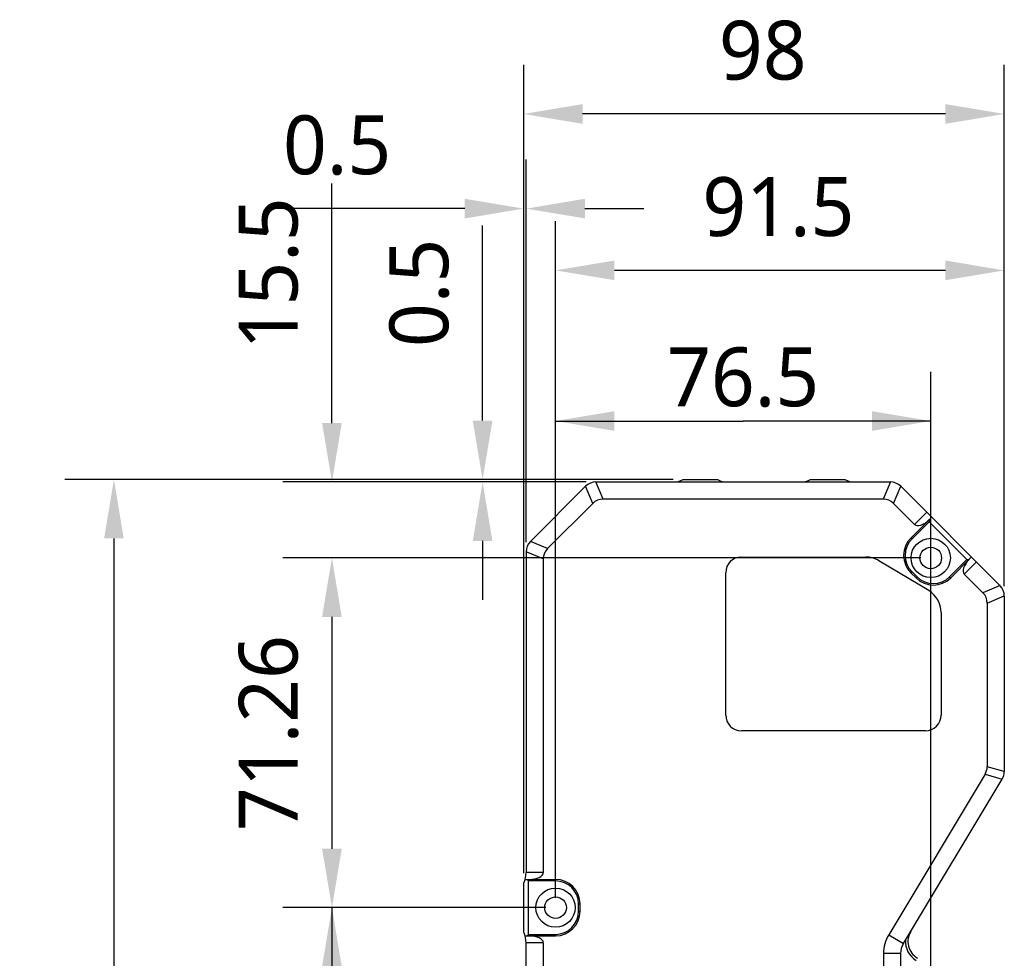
# Model space of a CAD drawing. Header units: millimetres. Extents: x 139 to 470, y 107 to 343.
# Tile 9 of 20: x 224 to 275, y 234 to 281. Entities that reach past the tile are written whole.
import ezdxf
from ezdxf.enums import TextEntityAlignment as Align

# ---------------------------------------------------------------- set-up
doc = ezdxf.new("R2010")
doc.units = ezdxf.units.MM
doc.header["$LTSCALE"] = 32.67
doc.header["$PDMODE"] = 3
doc.header["$PDSIZE"] = 8
doc.layers.get('0').update_dxf_attribs({"linetype": 'CONTINUOUS'})
doc.layers.get('Defpoints').update_dxf_attribs({"linetype": 'CONTINUOUS'})
doc.layers.add('00_COMPONENTS', color=7, linetype='CONTINUOUS')
doc.layers.add('51__DRAFT_DIMS', color=7, linetype='CONTINUOUS')
doc.styles.get("Standard").update_dxf_attribs({"font": 'Roboto-Regular.ttf'})
doc.dimstyles.new('DIMSTYLE_3', dxfattribs={"dimtxt": 3, "dimasz": 3, "dimexe": 2.5, "dimexo": 0.5, "dimgap": 0.75, "dimtad": 1, "dimlfac": 4, "dimdsep": 46, "dimtxsty": 'STANDARD', "dimblk": '_FILLED', "dimblk1": '_FILLED', "dimblk2": '_FILLED', "dimcen": 0.09, "dimclrt": 3, "dimazin": 2, "dimtp": 0.1, "dimtm": 0.1, "dimtfac": 1, "dimtofl": 0, "dimtmove": 0, "dimatfit": 3, "dimldrblk": '_FILLED', "dimfxl": 1, "dimtolj": 1, "dimarcsym": 0})
doc.dimstyles.new('DIMSTYLE_4', dxfattribs={"dimtxt": 3, "dimasz": 3, "dimexe": 2.5, "dimexo": 0.5, "dimgap": 0.75, "dimtad": 1, "dimlfac": 4, "dimdsep": 46, "dimtxsty": 'STANDARD', "dimblk": '_FILLED', "dimblk1": '_FILLED', "dimblk2": '_FILLED', "dimcen": 0.09, "dimclrt": 3, "dimazin": 2, "dimtp": 0.3, "dimtm": 0.3, "dimtfac": 1, "dimtofl": 0, "dimtmove": 0, "dimatfit": 3, "dimldrblk": '_FILLED', "dimfxl": 1, "dimtolj": 1, "dimarcsym": 0})
doc.dimstyles.new('DIMSTYLE_5', dxfattribs={"dimtxt": 3, "dimasz": 3, "dimexe": 2.5, "dimexo": 0.5, "dimgap": 0.75, "dimtad": 1, "dimlfac": 4, "dimdsep": 46, "dimtxsty": 'STANDARD', "dimblk": '_FILLED', "dimblk1": '_FILLED', "dimblk2": '_FILLED', "dimcen": 0.09, "dimclrt": 3, "dimazin": 2, "dimtp": 0.5, "dimtm": 0.5, "dimtfac": 1, "dimtofl": 0, "dimtmove": 0, "dimatfit": 3, "dimldrblk": '_FILLED', "dimfxl": 1, "dimtolj": 1, "dimarcsym": 0})
doc.dimstyles.new('DIMSTYLE_6', dxfattribs={"dimtxt": 3, "dimasz": 3, "dimexe": 2.5, "dimexo": 0.5, "dimgap": 0.75, "dimtad": 1, "dimdec": 1, "dimlfac": 4, "dimdsep": 46, "dimtxsty": 'STANDARD', "dimblk": '_FILLED', "dimblk1": '_FILLED', "dimblk2": '_FILLED', "dimcen": 0.09, "dimclrt": 3, "dimazin": 2, "dimtp": 0.2, "dimtm": 0.2, "dimtfac": 1, "dimtdec": 1, "dimtofl": 0, "dimtmove": 0, "dimatfit": 3, "dimldrblk": '_FILLED', "dimfxl": 1, "dimtolj": 1, "dimarcsym": 0})

# ---------------------------------------------------------------- blocks, each defined once
blk = doc.blocks.new('_FILLED')
at = {"color": 0, "linetype": 'ByBlock'}
blk.add_solid([(0, 0), (-1, 0.167), (-1, -0.167)], dxfattribs=at)
blk = doc.blocks.new('*D3')
at = {"layer": '51__DRAFT_DIMS', "color": 0, "lineweight": -2}
for p, q in [((247.935, 260.908), (247.935, 270.853)), ((257.653, 257.908), (245.435, 257.908)), ((253.214, 257.783), (245.435, 257.783)), ((247.935, 254.783), (247.935, 251.783))]:
    blk.add_line(p, q, dxfattribs=at)
at = {"layer": 'Defpoints', "color": 0}
for p in [(247.935, 257.783), (253.714, 257.783), (258.153, 257.908)]:
    blk.add_point(p, dxfattribs=at)
at = {"layer": '51__DRAFT_DIMS', "color": 0, "linetype": 'ByBlock', "lineweight": -2, "xscale": 3, "yscale": 3, "zscale": 3}
for p, rotation in [((247.935, 257.908), 270), ((247.935, 257.783), 90)]:
    blk.add_blockref('_FILLED', p, dxfattribs=dict(at, rotation=rotation))
at = {"layer": '51__DRAFT_DIMS', "color": 3, "insert": (243.185, 264.658), "char_height": 3, "attachment_point": 1, "rotation": 90, "line_spacing_factor": 0.9}
blk.add_mtext('\\A1;0.5', dxfattribs=at)
blk = doc.blocks.new('*D4')
at = {"layer": '51__DRAFT_DIMS', "color": 0, "lineweight": -2}
for p, q in [((250.028, 237.845), (250.028, 274.21)), ((250.153, 254.722), (250.153, 274.21)), ((247.028, 271.71), (237.082, 271.71)), ((253.153, 271.71), (256.153, 271.71))]:
    blk.add_line(p, q, dxfattribs=at)
at = {"layer": 'Defpoints', "color": 0}
for p in [(250.153, 271.71), (250.153, 254.222), (250.028, 237.345)]:
    blk.add_point(p, dxfattribs=at)
at = {"layer": '51__DRAFT_DIMS', "color": 0, "linetype": 'ByBlock', "lineweight": -2, "xscale": 3, "yscale": 3, "zscale": 3}
blk.add_blockref('_FILLED', (250.028, 271.71), dxfattribs=at)
at = {"layer": '51__DRAFT_DIMS', "color": 0, "linetype": 'ByBlock', "lineweight": -2, "xscale": 3, "yscale": 3, "zscale": 3, "rotation": 180}
blk.add_blockref('_FILLED', (250.153, 271.71), dxfattribs=at)
at = {"layer": '51__DRAFT_DIMS', "color": 3, "insert": (243.278, 276.46), "char_height": 3, "attachment_point": 3, "line_spacing_factor": 0.9}
blk.add_mtext('\\A1;0.5', dxfattribs=at)
blk = doc.blocks.new('*D5')
at = {"layer": '51__DRAFT_DIMS', "color": 0, "lineweight": -2}
for p, q in [((250.028, 237.845), (250.028, 279.033)), ((274.528, 252.472), (274.528, 279.033)), ((271.528, 276.533), (253.028, 276.533))]:
    blk.add_line(p, q, dxfattribs=at)
at = {"layer": 'Defpoints', "color": 0}
for p in [(250.028, 276.533), (274.528, 251.972), (250.028, 237.345)]:
    blk.add_point(p, dxfattribs=at)
at = {"layer": '51__DRAFT_DIMS', "color": 0, "linetype": 'ByBlock', "lineweight": -2, "xscale": 3, "yscale": 3, "zscale": 3, "rotation": 180}
blk.add_blockref('_FILLED', (250.028, 276.533), dxfattribs=at)
at = {"layer": '51__DRAFT_DIMS', "color": 0, "linetype": 'ByBlock', "lineweight": -2, "xscale": 3, "yscale": 3, "zscale": 3}
blk.add_blockref('_FILLED', (274.528, 276.533), dxfattribs=at)
at = {"layer": '51__DRAFT_DIMS', "color": 3, "insert": (262.217, 281.283), "char_height": 3, "attachment_point": 2, "line_spacing_factor": 0.9}
blk.add_mtext('\\A1;98', dxfattribs=at)
blk = doc.blocks.new('*D6')
at = {"layer": '51__DRAFT_DIMS', "color": 0, "lineweight": -2}
for p, q in [((251.653, 236.595), (251.653, 271.064)), ((274.528, 252.472), (274.528, 271.064)), ((271.528, 268.564), (254.653, 268.564))]:
    blk.add_line(p, q, dxfattribs=at)
at = {"layer": 'Defpoints', "color": 0}
for p in [(251.653, 268.564), (274.528, 251.972), (251.653, 236.095)]:
    blk.add_point(p, dxfattribs=at)
at = {"layer": '51__DRAFT_DIMS', "color": 0, "linetype": 'ByBlock', "lineweight": -2, "xscale": 3, "yscale": 3, "zscale": 3, "rotation": 180}
blk.add_blockref('_FILLED', (251.653, 268.564), dxfattribs=at)
at = {"layer": '51__DRAFT_DIMS', "color": 0, "linetype": 'ByBlock', "lineweight": -2, "xscale": 3, "yscale": 3, "zscale": 3}
blk.add_blockref('_FILLED', (274.528, 268.564), dxfattribs=at)
at = {"layer": '51__DRAFT_DIMS', "color": 3, "insert": (263.012, 273.314), "char_height": 3, "attachment_point": 2, "line_spacing_factor": 0.9}
blk.add_mtext('\\A1;91.5', dxfattribs=at)
blk = doc.blocks.new('*D8')
at = {"layer": '51__DRAFT_DIMS', "color": 0, "lineweight": -2}
for p, q in [((257.653, 257.908), (226.642, 257.908)), ((229.142, 254.908), (229.142, 200.908)), ((253.214, 197.908), (226.642, 197.908))]:
    blk.add_line(p, q, dxfattribs=at)
at = {"layer": 'Defpoints', "color": 0}
for p in [(258.153, 257.908), (229.142, 197.908), (253.714, 197.908)]:
    blk.add_point(p, dxfattribs=at)
at = {"layer": '51__DRAFT_DIMS', "color": 0, "linetype": 'ByBlock', "lineweight": -2, "xscale": 3, "yscale": 3, "zscale": 3}
for p, rotation in [((229.142, 257.908), 90), ((229.142, 197.908), 270)]:
    blk.add_blockref('_FILLED', p, dxfattribs=dict(at, rotation=rotation))
at = {"layer": '51__DRAFT_DIMS', "color": 3, "insert": (224.392, 227.878), "char_height": 3, "attachment_point": 2, "rotation": 90, "line_spacing_factor": 0.9}
blk.add_mtext('\\A1;240', dxfattribs=at)
blk = doc.blocks.new('*D9')
at = {"layer": '51__DRAFT_DIMS', "color": 0, "lineweight": -2}
for p, q in [((240.254, 260.783), (240.254, 272.985)), ((253.214, 257.783), (237.754, 257.783)), ((270.278, 253.911), (237.754, 253.911)), ((240.254, 250.911), (240.254, 247.911))]:
    blk.add_line(p, q, dxfattribs=at)
at = {"layer": 'Defpoints', "color": 0}
for p in [(253.714, 257.783), (240.254, 253.911), (270.778, 253.911)]:
    blk.add_point(p, dxfattribs=at)
at = {"layer": '51__DRAFT_DIMS', "color": 0, "linetype": 'ByBlock', "lineweight": -2, "xscale": 3, "yscale": 3, "zscale": 3}
for p, rotation in [((240.254, 257.783), 270), ((240.254, 253.911), 90)]:
    blk.add_blockref('_FILLED', p, dxfattribs=dict(at, rotation=rotation))
at = {"layer": '51__DRAFT_DIMS', "color": 3, "insert": (235.504, 264.533), "char_height": 3, "attachment_point": 1, "rotation": 90, "line_spacing_factor": 0.9}
blk.add_mtext('\\A1;15.5', dxfattribs=at)
blk = doc.blocks.new('*D10')
at = {"layer": '51__DRAFT_DIMS', "color": 0, "lineweight": -2}
for p, q in [((270.278, 253.911), (237.754, 253.911)), ((240.254, 250.911), (240.254, 239.095)), ((251.153, 236.095), (237.754, 236.095))]:
    blk.add_line(p, q, dxfattribs=at)
at = {"layer": 'Defpoints', "color": 0}
for p in [(270.778, 253.911), (240.254, 236.095), (251.653, 236.095)]:
    blk.add_point(p, dxfattribs=at)
at = {"layer": '51__DRAFT_DIMS', "color": 0, "linetype": 'ByBlock', "lineweight": -2, "xscale": 3, "yscale": 3, "zscale": 3}
for p, rotation in [((240.254, 253.911), 90), ((240.254, 236.095), 270)]:
    blk.add_blockref('_FILLED', p, dxfattribs=dict(at, rotation=rotation))
at = {"layer": '51__DRAFT_DIMS', "color": 3, "insert": (235.504, 244.992), "char_height": 3, "attachment_point": 2, "rotation": 90, "line_spacing_factor": 0.9}
blk.add_mtext('\\A1;71.26', dxfattribs=at)

msp = doc.modelspace()

# ---------------------------------------------------------------- linework, layer by layer
at = {"layer": '00_COMPONENTS', "color": 7}
for p, q in [((253.1834, 257.563), (250.3728, 254.7523)), ((253.7138, 257.7826), (268.7174, 257.7826)), ((258.1531, 257.9076), (259.9031, 257.9076)), ((264.6531, 257.9076), (266.4031, 257.9076)), ((269.2478, 257.563), (274.3084, 252.5023)), ((253.5476, 256.6897), (251.2461, 254.3882)), ((268.3574, 256.9076), (254.0738, 256.9076)), ((269.9561, 255.6172), (268.8836, 256.6897)), ((269.7616, 254.9278), (270.7759, 255.9421)), ((270.6986, 255.7586), (269.8147, 254.8748)), ((270.6986, 255.8647), (270.6986, 255.7586)), ((270.6986, 255.7586), (272.6254, 253.8318)), ((250.1531, 254.222), (250.1531, 237.89)), ((251.0281, 253.8619), (251.0281, 237.8826)), ((261.1281, 253.9576), (267.4651, 253.9576)), ((270.6727, 252.247), (268.1346, 253.772)), ((271.7415, 252.9479), (272.6254, 253.8318)), ((271.7946, 252.8949), (272.8088, 253.9091)), ((272.6254, 253.8318), (272.7315, 253.8318)), ((260.3281, 245.9076), (260.3281, 253.1576)), ((269.7616, 253.16), (270.0268, 252.8949)), ((269.8147, 253.2131), (270.0798, 252.9479)), ((273.4351, 252.1382), (272.484, 253.0893)), ((274.5281, 251.972), (274.5281, 243.0328)), ((273.6531, 251.6119), (273.6531, 243.2739)), ((271.3031, 251.1326), (271.3031, 245.9076)), ((270.5031, 245.1076), (261.1281, 245.1076)), ((273.5468, 242.8906), (268.6355, 234.7167)), ((269.3855, 234.2661), (274.421, 242.6466)), ((250.1009, 237.5326), (251.6531, 237.5326)), ((250.2781, 237.4576), (250.2031, 237.5326)), ((250.2781, 234.7326), (250.2781, 237.4576)), ((251.6531, 237.4576), (250.2781, 237.4576)), ((250.0281, 234.8451), (250.0281, 237.3451)), ((252.8281, 235.9076), (252.8281, 236.2826)), ((252.9031, 235.9076), (252.9031, 236.2826)), ((250.1009, 234.6576), (251.6531, 234.6576)), ((250.2031, 234.6576), (250.2781, 234.7326)), ((250.2781, 234.7326), (251.6531, 234.7326)), ((250.1531, 221.39), (250.1531, 234.3003)), ((251.0281, 234.3076), (251.0281, 221.3826)), ((268.3676, 233.751), (268.3676, 221.9392)), ((269.2426, 233.751), (269.2426, 221.9392))]:
    msp.add_line(p, q, dxfattribs=at)
at = {"layer": '00_COMPONENTS', "color": 4}
for p, q in [((253.5476, 256.6897), (253.1851, 257.5647)), ((254.0738, 256.9076), (253.7114, 257.7826)), ((268.7198, 257.7826), (268.3574, 256.9076)), ((268.8836, 256.6897), (269.2461, 257.5647)), ((270.5748, 256.2359), (269.9561, 255.6172)), ((251.2461, 254.3882), (250.3711, 254.7506)), ((269.8147, 254.8748), (269.7616, 254.9278)), ((251.0281, 253.8619), (250.1531, 254.2244)), ((273.1027, 253.708), (272.484, 253.0893)), ((269.8147, 253.2131), (269.7616, 253.16)), ((270.0798, 252.9479), (270.0268, 252.8949)), ((271.7415, 252.9479), (271.7946, 252.8949)), ((274.3101, 252.5006), (273.4351, 252.1382)), ((273.6531, 251.6119), (274.5281, 251.9744)), ((274.5281, 243.0312), (273.6531, 243.2739)), ((273.5468, 242.8906), (274.4218, 242.6479)), ((251.0281, 237.8826), (250.1531, 237.8826)), ((251.6531, 237.4576), (251.6531, 237.5326)), ((252.8281, 236.2826), (252.9031, 236.2826)), ((252.8281, 235.9076), (252.9031, 235.9076)), ((251.6531, 234.7326), (251.6531, 234.6576)), ((268.6355, 234.7167), (269.3855, 234.2661)), ((251.0281, 234.3076), (250.1531, 234.3076)), ((269.2426, 233.751), (268.3676, 233.751))]:
    msp.add_line(p, q, dxfattribs=at)
at = {"layer": '00_COMPONENTS', "color": 7}
for centre, radius in [((270.7781, 253.9113), 1), ((270.7781, 253.9113), 0.55), ((251.6531, 236.0951), 1), ((251.6531, 236.0951), 0.55)]:
    msp.add_circle(centre, radius, dxfattribs=at)
for centre, radius, start, end in [((253.7138, 257.0326), 0.75, 90, 135), ((257.669, 258.7826), 1, 270, 298.95502), ((260.3872, 258.7826), 1, 241.04498, 270), ((264.169, 258.7826), 1, 270, 298.95502), ((266.8872, 258.7826), 1, 241.04498, 270), ((268.7174, 257.0326), 0.75, 45, 90), ((250.9031, 254.222), 0.75, 135, 180), ((270.6455, 254.0439), 1.25, 135, 225), ((270.6455, 254.0439), 1.175, 135, 225), ((261.1281, 253.1576), 0.8, 90, 180), ((267.4651, 252.6576), 1.3, 59, 90), ((270.9107, 253.7787), 1.25, 225, 315), ((270.9107, 253.7787), 1.175, 225, 315), ((273.7781, 251.972), 0.75, 0, 45), ((270.0031, 251.1326), 1.3, 0, 59), ((261.1281, 245.9076), 0.8, 180, 270), ((270.5031, 245.9076), 0.8, 270, 360), ((273.7781, 243.0328), 0.75, 329, 360), ((248.9031, 237.89), 1.25, 334.15807, 360), ((251.6531, 236.2826), 1.25, 0, 90), ((251.6531, 236.2826), 1.175, 0, 90), ((251.6531, 235.9076), 1.25, 270, 360), ((251.6531, 235.9076), 1.175, 270, 360), ((248.9031, 234.3003), 1.25, 0, 25.84193), ((270.2426, 233.751), 1.875, 149, 180), ((270.6149, 234.3705), 1.125, 176.26604, 239), ((270.6149, 234.3705), 1, 149, 239.00001), ((270.2426, 233.751), 1, 149, 180)]:
    msp.add_arc(centre, radius, start, end, dxfattribs=at)
for centre, major_axis, ratio, start_param, end_param in [((255.0179, 253.8843), (1.2295, -2.9684), 0.4668647, 2.9505689, 3.3326164), ((267.4134, 253.8843), (1.2295, 2.9684), 0.4668647, -0.1910238, 0.1910238), ((270.5284, 256.1896), (0.6651, 0.6651), 0.3721042, -1.5707963, -1.5010002), ((270.4549, 256.116), (0.4988, 0.4988), 0.4961389, -3.1415927, -1.5785181), ((254.0515, 252.9179), (2.9684, -1.2295), 0.4668647, 2.9505689, 3.3326164), ((272.9828, 253.5881), (0.4988, 0.4988), 0.4961389, -4.7046672, -3.1415927), ((273.0563, 253.6616), (0.6651, 0.6651), 0.3721042, 1.5010002, 1.5707963), ((270.6298, 250.6679), (2.9684, 1.2295), 0.4668647, -0.1910238, 0.1910238), ((270.6298, 243.9059), (2.9967, -0.831), 0.4823531, -0.1329789, 0.1329789), ((250.3227, 237.8826), (0.7054, 0), 0.4961389, -1.5707963, 0), ((250.3227, 234.3076), (0.7054, 0), 0.4961389, 0, 1.5707963)]:
    msp.add_ellipse(centre, major_axis=major_axis, ratio=ratio, start_param=start_param, end_param=end_param, dxfattribs=at)
at = {"layer": '51__DRAFT_DIMS', "color": 4}
for p, q in [((251.6531, 236.5951), (251.6531, 263.3881)), ((270.7781, 202.279), (270.7781, 263.3881)), ((251.6531, 260.8881), (261.2156, 260.8881)), ((270.7781, 260.8881), (261.2156, 260.8881)), ((251.1531, 236.0951), (237.7538, 236.0951)), ((240.2538, 236.0951), (240.2538, 218.9371))]:
    msp.add_line(p, q, dxfattribs=at)

# ---------------------------------------------------------------- block references
at = {"layer": '51__DRAFT_DIMS', "color": 4, "xscale": 3, "yscale": 3, "zscale": 3}
for p, rotation in [((251.6531, 260.8881), 180), ((240.2538, 236.0951), 90)]:
    msp.add_blockref('_FILLED', p, dxfattribs=dict(at, rotation=rotation))
msp.add_blockref('_FILLED', (270.7781, 260.8881), dxfattribs=at)

# ---------------------------------------------------------------- texts
at = {"layer": '51__DRAFT_DIMS', "color": 3}
msp.add_text('76.5', height=3, dxfattribs=at).set_placement((261.2156, 261.6381), align=Align.CENTER)

# ---------------------------------------------------------------- dimensions: what is measured, and where the dimension line sits
at = {"layer": '51__DRAFT_DIMS', "color": 4}
for base, p1, p2, angle, dimstyle, picture, middle in [((250.0281, 276.5327), (274.5281, 251.972), (250.0281, 237.3451), 180, 'DIMSTYLE_4', '*D5', (262.2166, 276.5327)), ((251.6531, 268.5644), (274.5281, 251.972), (251.6531, 236.0951), 180, 'DIMSTYLE_4', '*D6', (263.0115, 268.5644)), ((240.2538, 253.9113), (253.7138, 257.7826), (270.7781, 253.9113), 270, 'DIMSTYLE_6', '*D9', (240.2538, 268.3836)), ((247.9352, 257.7826), (258.1531, 257.9076), (253.7138, 257.7826), 270, 'DIMSTYLE_3', '*D3', (247.9352, 267.3805)), ((229.1416, 197.9076), (258.1531, 257.9076), (253.7138, 197.9076), 270, 'DIMSTYLE_5', '*D8', (229.1416, 227.8783)), ((240.2538, 236.0951), (270.7781, 253.9113), (251.6531, 236.0951), 270, 'DIMSTYLE_4', '*D10', (240.2538, 244.9915))]:
    dim = msp.add_linear_dim(base=base, p1=p1, p2=p2, angle=angle, dimstyle=dimstyle, dxfattribs=at)
    dim.commit()
    dim.dimension.update_dxf_attribs({"geometry": picture, "text_midpoint": middle, "dimtype": 160})
dim = msp.add_linear_dim(base=(250.1531, 271.7099), p1=(250.0281, 237.3451), p2=(250.1531, 254.222), dimstyle='DIMSTYLE_3', dxfattribs=at)
dim.commit()
dim.dimension.update_dxf_attribs({"geometry": '*D4', "text_midpoint": (240.5552, 271.7099), "dimtype": 160})

doc.saveas('drawing.dxf')
